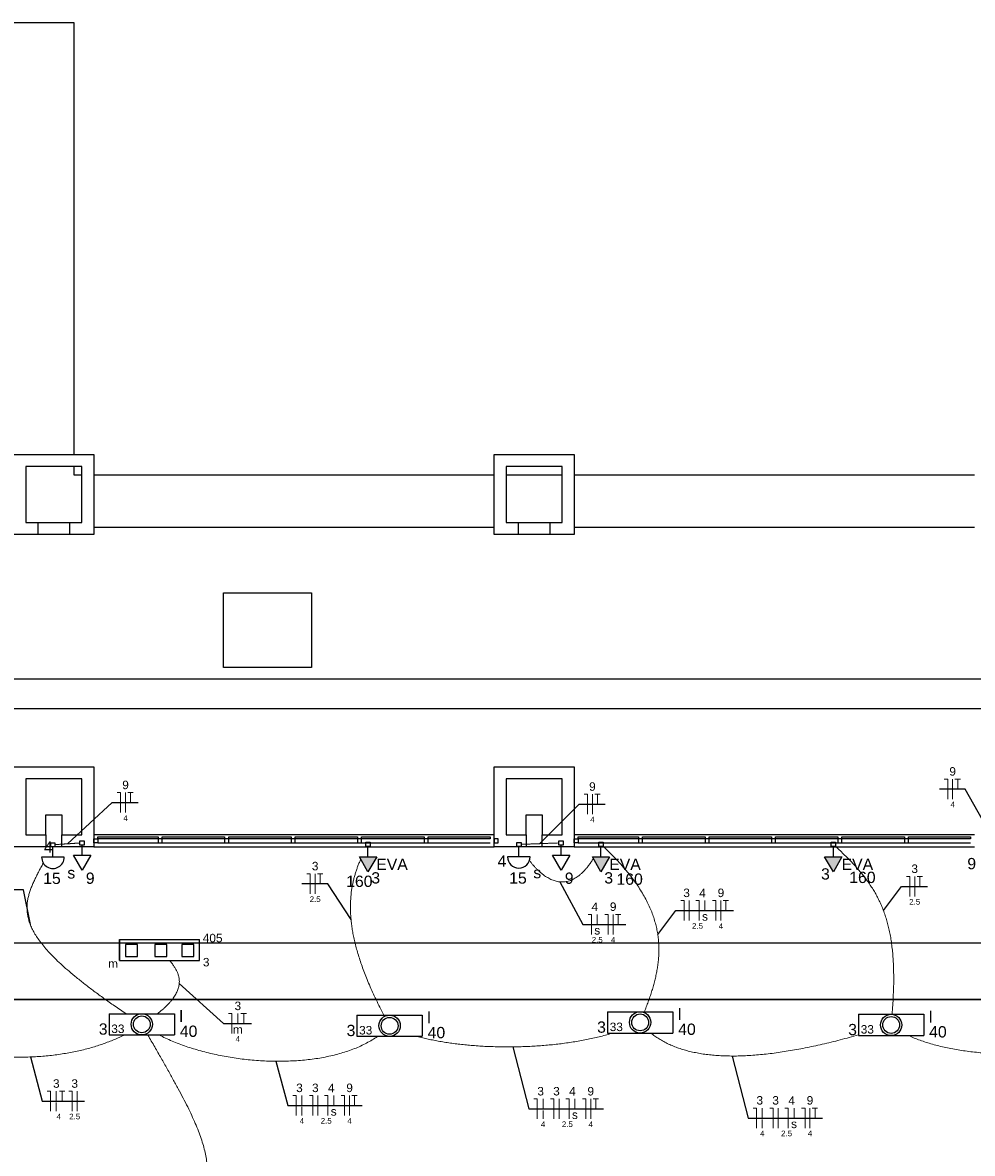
# Model space of a CAD drawing. Header units: millimetres. Extents: x 7 to 269, y 1 to 169.
# Tile 101 of 113: x 87 to 99, y 46 to 60. Entities that reach past the tile are written whole.
import ezdxf

# ---------------------------------------------------------------- set-up
doc = ezdxf.new("R2010")
doc.units = ezdxf.units.MM
doc.header["$MEASUREMENT"] = 0
for name, color, linetype, lineweight in [('Eletroduto - Marco Polo', 6, 'Continuous', 9), ('Fiação - Marco Polo', 3, 'Continuous', 9), ('Layout - Marco Polo', 252, 'Continuous', 25), ('Linha de Chamada - Marco Polo', 1, 'Continuous', 25), ('Luminárias - Marco Polo', 5, 'Continuous', 25), ('Textos - Marco Polo', 143, 'Continuous', 25), ('Tomadas - Marco Polo', 150, 'Continuous', 25)]:
    doc.layers.add(name, color=color, linetype=linetype, lineweight=lineweight)
doc.layers.add('Parede - Marco Polo', color=7, linetype='Continuous')
doc.styles.add('Arial', font='arial.ttf')

msp = doc.modelspace()

# ---------------------------------------------------------------- hatches: boundary and pattern name
at = {"layer": 'Tomadas - Marco Polo', "linetype": 'Continuous'}
for points in [[(91.07, 49.553), (91.178, 49.366), (91.287, 49.553)], [(93.98, 49.553), (94.088, 49.366), (94.196, 49.553)], [(96.881, 49.553), (96.99, 49.366), (97.098, 49.553)]]:
    msp.add_hatch(color=256, dxfattribs=at).paths.add_polyline_path(points)

# ---------------------------------------------------------------- linework, layer by layer
at = {"layer": 'Eletroduto - Marco Polo', "linetype": 'Continuous'}
for points in [[(87.269, 49.704), (87.283, 49.705), (87.297, 49.706), (87.31, 49.707), (87.322, 49.708), (87.333, 49.709), (87.344, 49.709), (87.354, 49.71), (87.364, 49.711), (87.373, 49.711), (87.383, 49.712), (87.391, 49.713), (87.4, 49.713), (87.408, 49.714), (87.416, 49.714), (87.425, 49.715), (87.433, 49.715), (87.441, 49.716), (87.449, 49.716), (87.458, 49.717), (87.467, 49.718), (87.476, 49.718), (87.485, 49.719), (87.495, 49.719), (87.505, 49.72), (87.516, 49.721), (87.528, 49.722), (87.54, 49.722), (87.552, 49.723), (87.566, 49.724), (87.58, 49.725)], [(93.089, 49.708), (93.112, 49.709), (93.132, 49.709), (93.152, 49.71), (93.17, 49.711), (93.188, 49.711), (93.204, 49.712), (93.22, 49.713), (93.235, 49.713), (93.249, 49.714), (93.263, 49.714), (93.276, 49.715), (93.289, 49.715), (93.301, 49.716), (93.314, 49.716), (93.326, 49.717), (93.338, 49.717), (93.351, 49.718), (93.363, 49.718), (93.376, 49.719), (93.389, 49.719), (93.403, 49.72), (93.417, 49.72), (93.432, 49.721), (93.448, 49.721), (93.464, 49.722), (93.481, 49.723), (93.5, 49.723), (93.52, 49.724), (93.54, 49.725), (93.563, 49.726)], [(94.114, 49.684), (94.2, 49.601), (94.279, 49.52), (94.352, 49.44), (94.419, 49.362), (94.479, 49.285), (94.534, 49.209), (94.583, 49.134), (94.627, 49.061), (94.666, 48.988), (94.699, 48.916), (94.728, 48.846), (94.752, 48.776), (94.772, 48.707), (94.787, 48.639), (94.799, 48.572), (94.806, 48.505), (94.811, 48.439), (94.811, 48.374), (94.809, 48.309), (94.803, 48.244), (94.795, 48.18), (94.784, 48.117), (94.771, 48.054), (94.756, 47.991), (94.739, 47.928), (94.72, 47.866), (94.699, 47.803), (94.677, 47.741), (94.654, 47.679), (94.63, 47.616)], [(97.724, 47.586), (97.732, 47.699), (97.738, 47.807), (97.742, 47.911), (97.744, 48.01), (97.743, 48.105), (97.741, 48.197), (97.736, 48.284), (97.729, 48.368), (97.72, 48.448), (97.709, 48.525), (97.696, 48.599), (97.68, 48.67), (97.663, 48.738), (97.643, 48.804), (97.621, 48.868), (97.597, 48.93), (97.57, 48.989), (97.541, 49.047), (97.511, 49.104), (97.477, 49.159), (97.442, 49.213), (97.404, 49.265), (97.365, 49.318), (97.322, 49.369), (97.278, 49.421), (97.231, 49.472), (97.183, 49.523), (97.131, 49.574), (97.078, 49.626), (97.022, 49.678)], [(88.158, 47.59), (88.013, 47.69), (87.88, 47.784), (87.756, 47.875), (87.643, 47.961), (87.539, 48.044), (87.445, 48.122), (87.36, 48.197), (87.283, 48.269), (87.215, 48.338), (87.155, 48.404), (87.103, 48.468), (87.058, 48.529), (87.019, 48.588), (86.988, 48.644), (86.963, 48.7), (86.944, 48.753), (86.931, 48.806), (86.923, 48.857), (86.92, 48.908), (86.921, 48.958), (86.927, 49.007), (86.937, 49.057), (86.951, 49.106), (86.968, 49.156), (86.988, 49.206), (87.011, 49.257), (87.036, 49.309), (87.063, 49.362), (87.092, 49.417), (87.122, 49.473)], [(91.377, 47.574), (91.326, 47.673), (91.279, 47.769), (91.235, 47.862), (91.195, 47.952), (91.159, 48.04), (91.126, 48.124), (91.096, 48.206), (91.07, 48.285), (91.047, 48.362), (91.026, 48.436), (91.009, 48.508), (90.994, 48.578), (90.982, 48.645), (90.973, 48.71), (90.966, 48.774), (90.961, 48.835), (90.959, 48.894), (90.959, 48.951), (90.961, 49.007), (90.965, 49.061), (90.97, 49.113), (90.978, 49.164), (90.987, 49.213), (90.997, 49.261), (91.009, 49.307), (91.023, 49.353), (91.037, 49.397), (91.053, 49.44), (91.07, 49.482), (91.087, 49.523)], [(93.993, 49.53), (93.966, 49.489), (93.939, 49.451), (93.912, 49.416), (93.885, 49.385), (93.858, 49.357), (93.831, 49.332), (93.803, 49.31), (93.776, 49.292), (93.748, 49.276), (93.721, 49.263), (93.693, 49.253), (93.666, 49.246), (93.639, 49.241), (93.611, 49.239), (93.584, 49.239), (93.557, 49.242), (93.53, 49.248), (93.503, 49.255), (93.476, 49.265), (93.45, 49.277), (93.423, 49.292), (93.397, 49.308), (93.371, 49.326), (93.345, 49.347), (93.319, 49.369), (93.294, 49.392), (93.269, 49.418), (93.244, 49.445), (93.22, 49.474), (93.196, 49.504)], [(88.546, 47.592), (88.584, 47.621), (88.618, 47.65), (88.649, 47.678), (88.677, 47.706), (88.702, 47.733), (88.725, 47.759), (88.745, 47.785), (88.762, 47.811), (88.777, 47.835), (88.79, 47.86), (88.8, 47.883), (88.808, 47.907), (88.814, 47.93), (88.819, 47.952), (88.821, 47.974), (88.822, 47.995), (88.821, 48.016), (88.818, 48.037), (88.814, 48.057), (88.809, 48.077), (88.802, 48.096), (88.794, 48.115), (88.785, 48.134), (88.775, 48.152), (88.765, 48.17), (88.753, 48.188), (88.741, 48.205), (88.728, 48.223), (88.715, 48.24), (88.701, 48.256)], [(85.465, 47.33), (85.566, 47.288), (85.668, 47.25), (85.77, 47.216), (85.872, 47.185), (85.973, 47.158), (86.075, 47.134), (86.176, 47.113), (86.276, 47.095), (86.376, 47.081), (86.475, 47.069), (86.573, 47.06), (86.67, 47.054), (86.766, 47.051), (86.861, 47.05), (86.955, 47.052), (87.047, 47.057), (87.138, 47.063), (87.227, 47.072), (87.315, 47.084), (87.401, 47.097), (87.484, 47.112), (87.566, 47.129), (87.646, 47.148), (87.723, 47.169), (87.798, 47.192), (87.87, 47.216), (87.94, 47.242), (88.008, 47.269), (88.072, 47.297), (88.134, 47.327)], [(88.467, 44.456), (88.568, 44.554), (88.66, 44.648), (88.744, 44.738), (88.821, 44.825), (88.889, 44.91), (88.95, 44.992), (89.003, 45.072), (89.048, 45.151), (89.086, 45.229), (89.117, 45.306), (89.141, 45.382), (89.158, 45.459), (89.169, 45.537), (89.172, 45.615), (89.169, 45.694), (89.16, 45.776), (89.144, 45.859), (89.122, 45.945), (89.094, 46.034), (89.061, 46.127), (89.021, 46.223), (88.976, 46.323), (88.926, 46.428), (88.87, 46.538), (88.809, 46.654), (88.742, 46.775), (88.671, 46.902), (88.595, 47.036), (88.515, 47.177), (88.429, 47.326)], [(91.295, 47.308), (91.23, 47.265), (91.16, 47.226), (91.086, 47.189), (91.009, 47.156), (90.928, 47.126), (90.844, 47.1), (90.757, 47.076), (90.667, 47.056), (90.575, 47.039), (90.48, 47.025), (90.384, 47.014), (90.286, 47.006), (90.187, 47.001), (90.087, 46.998), (89.986, 46.999), (89.885, 47.003), (89.784, 47.009), (89.682, 47.018), (89.581, 47.03), (89.481, 47.044), (89.381, 47.061), (89.283, 47.081), (89.186, 47.103), (89.091, 47.128), (88.997, 47.155), (88.907, 47.184), (88.818, 47.216), (88.733, 47.251), (88.65, 47.287), (88.571, 47.326)], [(94.237, 47.351), (94.162, 47.329), (94.085, 47.309), (94.006, 47.29), (93.926, 47.273), (93.844, 47.257), (93.761, 47.243), (93.677, 47.23), (93.591, 47.218), (93.505, 47.208), (93.419, 47.2), (93.332, 47.193), (93.244, 47.187), (93.157, 47.183), (93.069, 47.18), (92.982, 47.178), (92.894, 47.178), (92.808, 47.179), (92.721, 47.182), (92.636, 47.185), (92.552, 47.19), (92.468, 47.197), (92.386, 47.204), (92.306, 47.213), (92.227, 47.223), (92.149, 47.235), (92.074, 47.247), (92, 47.261), (91.929, 47.276), (91.861, 47.292), (91.794, 47.309)], [(97.304, 47.328), (97.189, 47.296), (97.075, 47.266), (96.963, 47.237), (96.852, 47.211), (96.743, 47.187), (96.636, 47.165), (96.531, 47.145), (96.427, 47.127), (96.325, 47.111), (96.225, 47.097), (96.128, 47.086), (96.032, 47.077), (95.938, 47.071), (95.846, 47.066), (95.757, 47.064), (95.67, 47.065), (95.585, 47.068), (95.502, 47.074), (95.422, 47.082), (95.344, 47.092), (95.269, 47.106), (95.196, 47.122), (95.126, 47.141), (95.058, 47.162), (94.993, 47.187), (94.931, 47.214), (94.871, 47.244), (94.814, 47.277), (94.761, 47.312), (94.71, 47.351)], [(100.569, 47.351), (100.496, 47.318), (100.419, 47.287), (100.34, 47.259), (100.257, 47.233), (100.172, 47.209), (100.084, 47.187), (99.995, 47.168), (99.903, 47.15), (99.81, 47.135), (99.716, 47.122), (99.62, 47.112), (99.524, 47.103), (99.427, 47.097), (99.33, 47.093), (99.232, 47.091), (99.135, 47.091), (99.038, 47.093), (98.942, 47.098), (98.847, 47.104), (98.753, 47.113), (98.66, 47.124), (98.57, 47.137), (98.481, 47.153), (98.394, 47.17), (98.309, 47.19), (98.228, 47.211), (98.149, 47.235), (98.073, 47.261), (98.001, 47.289), (97.933, 47.319)]]:
    msp.add_spline(points, degree=3, dxfattribs=at)
at = {"layer": 'Fiação - Marco Polo'}
for p, q in [((98.376, 50.522), (98.418, 50.522)), ((98.418, 50.272), (98.418, 50.522)), ((98.48, 50.272), (98.48, 50.522)), ((98.509, 50.522), (98.576, 50.522)), ((98.543, 50.397), (98.543, 50.522)), ((88.046, 50.354), (88.088, 50.354)), ((88.088, 50.104), (88.088, 50.354)), ((88.15, 50.104), (88.15, 50.354)), ((88.179, 50.354), (88.246, 50.354)), ((88.213, 50.229), (88.213, 50.354)), ((93.877, 50.334), (93.919, 50.334)), ((93.919, 50.084), (93.919, 50.334)), ((93.981, 50.084), (93.981, 50.334)), ((94.011, 50.334), (94.077, 50.334)), ((94.044, 50.209), (94.044, 50.334)), ((90.414, 49.34), (90.456, 49.34)), ((90.456, 49.09), (90.456, 49.34)), ((90.518, 49.09), (90.518, 49.34)), ((90.547, 49.34), (90.614, 49.34)), ((90.581, 49.215), (90.581, 49.34)), ((97.903, 49.306), (97.944, 49.306)), ((97.944, 49.056), (97.944, 49.306)), ((98.007, 49.056), (98.007, 49.306)), ((98.036, 49.306), (98.103, 49.306)), ((98.069, 49.181), (98.069, 49.306)), ((95.085, 49.005), (95.126, 49.005)), ((95.126, 48.755), (95.126, 49.005)), ((95.189, 48.755), (95.189, 49.005)), ((95.272, 49.005), (95.314, 49.005)), ((95.314, 48.755), (95.314, 49.005)), ((95.387, 48.88), (95.387, 49.005)), ((95.482, 49.005), (95.523, 49.005)), ((95.523, 48.755), (95.523, 49.005)), ((95.586, 48.755), (95.586, 49.005)), ((95.615, 49.005), (95.682, 49.005)), ((95.648, 48.88), (95.648, 49.005)), ((93.926, 48.833), (93.968, 48.833)), ((93.968, 48.583), (93.968, 48.833)), ((94.041, 48.708), (94.041, 48.833)), ((94.136, 48.833), (94.177, 48.833)), ((94.177, 48.583), (94.177, 48.833)), ((94.24, 48.583), (94.24, 48.833)), ((94.269, 48.833), (94.336, 48.833)), ((94.302, 48.708), (94.302, 48.833)), ((89.437, 47.594), (89.479, 47.594)), ((89.479, 47.344), (89.479, 47.594)), ((89.552, 47.469), (89.552, 47.594)), ((89.592, 47.594), (89.659, 47.594)), ((89.626, 47.469), (89.626, 47.594)), ((87.17, 46.624), (87.211, 46.624)), ((87.211, 46.374), (87.211, 46.624)), ((87.285, 46.499), (87.285, 46.624)), ((87.325, 46.624), (87.392, 46.624)), ((87.359, 46.499), (87.359, 46.624)), ((87.442, 46.624), (87.484, 46.624)), ((87.484, 46.374), (87.484, 46.624)), ((87.546, 46.374), (87.546, 46.624)), ((90.238, 46.57), (90.279, 46.57)), ((90.279, 46.32), (90.279, 46.57)), ((90.353, 46.445), (90.353, 46.57)), ((90.447, 46.57), (90.489, 46.57)), ((90.489, 46.32), (90.489, 46.57)), ((90.551, 46.32), (90.551, 46.57)), ((90.635, 46.57), (90.676, 46.57)), ((90.676, 46.32), (90.676, 46.57)), ((90.75, 46.445), (90.75, 46.57)), ((90.844, 46.57), (90.886, 46.57)), ((90.886, 46.32), (90.886, 46.57)), ((90.949, 46.32), (90.949, 46.57)), ((90.978, 46.57), (91.044, 46.57)), ((91.011, 46.445), (91.011, 46.57)), ((93.25, 46.528), (93.291, 46.528)), ((93.291, 46.278), (93.291, 46.528)), ((93.365, 46.403), (93.365, 46.528)), ((93.459, 46.528), (93.501, 46.528)), ((93.501, 46.278), (93.501, 46.528)), ((93.564, 46.278), (93.564, 46.528)), ((93.647, 46.528), (93.689, 46.528)), ((93.689, 46.278), (93.689, 46.528)), ((93.762, 46.403), (93.762, 46.528)), ((93.857, 46.528), (93.898, 46.528)), ((93.898, 46.278), (93.898, 46.528)), ((93.961, 46.278), (93.961, 46.528)), ((93.99, 46.528), (94.057, 46.528)), ((94.023, 46.403), (94.023, 46.528)), ((95.987, 46.414), (96.029, 46.414)), ((96.029, 46.164), (96.029, 46.414)), ((96.102, 46.289), (96.102, 46.414)), ((96.197, 46.414), (96.238, 46.414)), ((96.238, 46.164), (96.238, 46.414)), ((96.301, 46.164), (96.301, 46.414)), ((96.384, 46.414), (96.426, 46.414)), ((96.426, 46.164), (96.426, 46.414)), ((96.5, 46.289), (96.5, 46.414)), ((96.594, 46.414), (96.636, 46.414)), ((96.636, 46.164), (96.636, 46.414)), ((96.698, 46.164), (96.698, 46.414)), ((96.727, 46.414), (96.794, 46.414)), ((96.761, 46.289), (96.761, 46.414))]:
    msp.add_line(p, q, dxfattribs=at)
at = {"layer": 'Layout - Marco Polo'}
for p, q in [((81.653, 59.973), (87.503, 59.973)), ((87.503, 59.973), (87.503, 54.577)), ((87.753, 54.323), (92.753, 54.323)), ((93.753, 54.323), (98.753, 54.323)), ((107.297, 51.402), (81.883, 51.402)), ((92.753, 49.827), (87.753, 49.827)), ((92.753, 49.827), (87.753, 49.827)), ((87.753, 49.777), (87.803, 49.777)), ((87.803, 49.727), (87.753, 49.727)), ((87.803, 49.776), (87.803, 49.801)), ((87.803, 49.801), (88.558, 49.801)), ((87.803, 49.777), (87.803, 49.727)), ((88.558, 49.776), (87.803, 49.776)), ((87.803, 49.727), (88.558, 49.727)), ((88.558, 49.801), (88.558, 49.776)), ((88.608, 49.777), (88.558, 49.777)), ((88.558, 49.777), (88.558, 49.727)), ((88.558, 49.727), (88.608, 49.727)), ((88.608, 49.776), (88.608, 49.801)), ((88.608, 49.801), (89.388, 49.801)), ((88.608, 49.727), (88.608, 49.777)), ((89.388, 49.776), (88.608, 49.776)), ((88.608, 49.727), (89.388, 49.727)), ((89.388, 49.801), (89.388, 49.776)), ((89.438, 49.777), (89.388, 49.777)), ((89.388, 49.777), (89.388, 49.727)), ((89.388, 49.727), (89.438, 49.727)), ((89.438, 49.776), (89.438, 49.801)), ((89.438, 49.801), (90.218, 49.801)), ((89.438, 49.727), (89.438, 49.777)), ((90.218, 49.776), (89.438, 49.776)), ((89.438, 49.727), (90.218, 49.727)), ((90.218, 49.801), (90.218, 49.776)), ((90.268, 49.777), (90.218, 49.777)), ((90.218, 49.777), (90.218, 49.727)), ((90.218, 49.727), (90.268, 49.727)), ((90.268, 49.776), (90.268, 49.801)), ((90.268, 49.801), (91.048, 49.801)), ((90.268, 49.727), (90.268, 49.777)), ((91.048, 49.776), (90.268, 49.776)), ((90.268, 49.727), (91.048, 49.727)), ((91.048, 49.801), (91.048, 49.776)), ((91.098, 49.777), (91.048, 49.777)), ((91.048, 49.777), (91.048, 49.727)), ((91.048, 49.727), (91.098, 49.727)), ((91.098, 49.776), (91.098, 49.801)), ((91.098, 49.801), (91.878, 49.801)), ((91.098, 49.727), (91.098, 49.777)), ((91.878, 49.776), (91.098, 49.776)), ((91.098, 49.727), (91.878, 49.727)), ((91.878, 49.801), (91.878, 49.776)), ((91.928, 49.777), (91.878, 49.777)), ((91.878, 49.777), (91.878, 49.727)), ((91.878, 49.727), (91.928, 49.727)), ((91.928, 49.776), (91.928, 49.801)), ((91.928, 49.801), (92.703, 49.801)), ((91.928, 49.727), (91.928, 49.777)), ((92.703, 49.776), (91.928, 49.776)), ((91.928, 49.727), (92.703, 49.727)), ((92.703, 49.801), (92.703, 49.776)), ((92.803, 49.777), (92.753, 49.777)), ((92.753, 49.777), (92.753, 49.727)), ((92.753, 49.727), (92.803, 49.727)), ((92.803, 49.727), (92.803, 49.777)), ((98.753, 49.827), (93.753, 49.827)), ((98.753, 49.827), (93.753, 49.827)), ((93.753, 49.777), (93.803, 49.777)), ((93.803, 49.727), (93.753, 49.727)), ((93.803, 49.776), (93.803, 49.801)), ((93.803, 49.801), (94.558, 49.801)), ((93.803, 49.777), (93.803, 49.727)), ((94.558, 49.776), (93.803, 49.776)), ((93.803, 49.727), (94.558, 49.727)), ((94.558, 49.801), (94.558, 49.776)), ((94.608, 49.777), (94.558, 49.777)), ((94.558, 49.777), (94.558, 49.727)), ((94.558, 49.727), (94.608, 49.727)), ((94.608, 49.776), (94.608, 49.801)), ((94.608, 49.801), (95.388, 49.801)), ((94.608, 49.727), (94.608, 49.777)), ((95.388, 49.776), (94.608, 49.776)), ((94.608, 49.727), (95.388, 49.727)), ((95.388, 49.801), (95.388, 49.776)), ((95.438, 49.777), (95.388, 49.777)), ((95.388, 49.777), (95.388, 49.727)), ((95.388, 49.727), (95.438, 49.727)), ((95.438, 49.776), (95.438, 49.801)), ((95.438, 49.801), (96.218, 49.801)), ((95.438, 49.727), (95.438, 49.777)), ((96.218, 49.776), (95.438, 49.776)), ((95.438, 49.727), (96.218, 49.727)), ((96.218, 49.801), (96.218, 49.776)), ((96.268, 49.777), (96.218, 49.777)), ((96.218, 49.777), (96.218, 49.727)), ((96.218, 49.727), (96.268, 49.727)), ((96.268, 49.776), (96.268, 49.801)), ((96.268, 49.801), (97.048, 49.801)), ((96.268, 49.727), (96.268, 49.777)), ((97.048, 49.776), (96.268, 49.776)), ((96.268, 49.727), (97.048, 49.727)), ((97.048, 49.801), (97.048, 49.776)), ((97.098, 49.777), (97.048, 49.777)), ((97.048, 49.777), (97.048, 49.727)), ((97.048, 49.727), (97.098, 49.727)), ((97.098, 49.776), (97.098, 49.801)), ((97.098, 49.801), (97.878, 49.801)), ((97.098, 49.727), (97.098, 49.777)), ((97.878, 49.776), (97.098, 49.776)), ((97.098, 49.727), (97.878, 49.727)), ((97.878, 49.801), (97.878, 49.776)), ((97.928, 49.777), (97.878, 49.777)), ((97.878, 49.777), (97.878, 49.727)), ((97.878, 49.727), (97.928, 49.727)), ((97.928, 49.776), (97.928, 49.801)), ((97.928, 49.801), (98.703, 49.801)), ((97.928, 49.727), (97.928, 49.777)), ((98.703, 49.776), (97.928, 49.776)), ((97.928, 49.727), (98.703, 49.727)), ((87.753, 49.677), (92.753, 49.677)), ((93.753, 49.677), (98.753, 49.677)), ((80.587, 48.477), (105.043, 48.477)), ((104.213, 47.764), (81.718, 47.764)), ((81.721, 47.774), (104.213, 47.774))]:
    msp.add_line(p, q, dxfattribs=at)
at = {"layer": 'Layout - Marco Polo', "color": 9}
for p, q in [((92.753, 53.667), (87.753, 53.667)), ((98.753, 53.667), (93.793, 53.667)), ((82.033, 51.777), (107.297, 51.777)), ((82.033, 51.777), (107.297, 51.777))]:
    msp.add_line(p, q, dxfattribs=at)
at = {"layer": 'Linha de Chamada - Marco Polo'}
for p, q in [((98.638, 50.397), (98.314, 50.397)), ((99.014, 49.727), (98.638, 50.397)), ((87.425, 49.715), (87.983, 50.229)), ((87.983, 50.229), (88.308, 50.229)), ((93.326, 49.717), (93.815, 50.209)), ((93.815, 50.209), (94.14, 50.209)), ((90.676, 49.215), (90.351, 49.215)), ((90.966, 48.769), (90.676, 49.215)), ((93.572, 49.24), (93.863, 48.708)), ((97.615, 48.883), (97.84, 49.181)), ((97.84, 49.181), (98.165, 49.181)), ((86.875, 49.138), (86.34, 49.138)), ((86.961, 48.705), (86.875, 49.138)), ((94.797, 48.583), (95.022, 48.88)), ((95.022, 48.88), (95.744, 48.88)), ((93.863, 48.708), (94.398, 48.708)), ((88.821, 47.969), (89.374, 47.469)), ((89.374, 47.469), (89.722, 47.469)), ((92.987, 47.178), (93.187, 46.403)), ((86.961, 47.053), (87.107, 46.499)), ((95.725, 47.064), (95.925, 46.289)), ((90.029, 46.998), (90.175, 46.445)), ((87.107, 46.499), (87.638, 46.499)), ((90.175, 46.445), (91.107, 46.445)), ((93.187, 46.403), (94.119, 46.403)), ((95.925, 46.289), (96.856, 46.289))]:
    msp.add_line(p, q, dxfattribs=at)
at = {"layer": 'Luminárias - Marco Polo'}
for p, q in [((87.216, 49.729), (87.269, 49.729)), ((87.216, 49.676), (87.216, 49.729)), ((87.269, 49.729), (87.269, 49.676)), ((93.037, 49.733), (93.09, 49.733)), ((93.037, 49.68), (93.037, 49.733)), ((93.09, 49.733), (93.09, 49.68)), ((87.269, 49.676), (87.216, 49.676)), ((87.243, 49.548), (87.243, 49.676)), ((93.09, 49.68), (93.037, 49.68)), ((93.063, 49.552), (93.063, 49.68)), ((87.384, 49.548), (87.101, 49.548)), ((93.204, 49.552), (92.922, 49.552)), ((88.073, 48.521), (88.073, 48.256)), ((88.073, 48.521), (89.073, 48.521)), ((88.073, 48.256), (88.073, 48.521)), ((89.073, 48.256), (89.073, 48.521)), ((88.073, 48.256), (89.073, 48.256)), ((94.169, 47.616), (94.985, 47.616)), ((94.169, 47.616), (94.169, 47.351)), ((94.985, 47.616), (94.985, 47.351)), ((87.945, 47.592), (88.761, 47.592)), ((87.945, 47.592), (87.945, 47.327)), ((88.761, 47.592), (88.761, 47.327)), ((91.04, 47.575), (91.856, 47.575)), ((91.04, 47.575), (91.04, 47.31)), ((91.856, 47.575), (91.856, 47.31)), ((97.304, 47.585), (98.12, 47.585)), ((97.304, 47.585), (97.304, 47.32)), ((98.12, 47.585), (98.12, 47.32)), ((87.945, 47.327), (88.761, 47.327)), ((94.169, 47.351), (94.985, 47.351)), ((97.304, 47.32), (98.12, 47.32)), ((91.04, 47.31), (91.856, 47.31))]:
    msp.add_line(p, q, dxfattribs=at)
for points in [[(88.15, 48.459), (88.15, 48.309), (88.301, 48.309), (88.301, 48.459), (88.15, 48.459)], [(88.515, 48.459), (88.515, 48.309), (88.666, 48.309), (88.666, 48.459), (88.515, 48.459)], [(88.854, 48.459), (88.854, 48.309), (89.004, 48.309), (89.004, 48.459), (88.854, 48.459)]]:
    msp.add_lwpolyline(points, close=True, dxfattribs=at)
for centre, radius in [((94.577, 47.484), 0.133), ((88.353, 47.46), 0.133), ((88.353, 47.46), 0.105), ((91.448, 47.442), 0.133), ((91.448, 47.442), 0.105), ((94.577, 47.484), 0.105), ((97.712, 47.452), 0.133), ((97.712, 47.452), 0.105)]:
    msp.add_circle(centre, radius, dxfattribs=at)
for centre, start, end in [((87.243, 49.548), 179.994, 0.0061), ((93.063, 49.552), 180, 0)]:
    msp.add_arc(centre, 0.141, start, end, dxfattribs=at)
at = {"layer": 'Parede - Marco Polo'}
for p, q in [((86.753, 54.577), (87.753, 54.577)), ((87.753, 54.577), (87.753, 53.577)), ((92.753, 54.577), (93.753, 54.577)), ((92.753, 53.577), (92.753, 54.577)), ((93.753, 54.577), (93.753, 53.577)), ((87.603, 54.427), (86.903, 54.427)), ((86.903, 54.427), (86.903, 53.727)), ((87.503, 54.427), (87.503, 54.323)), ((87.603, 53.727), (87.603, 54.427)), ((93.603, 54.427), (92.903, 54.427)), ((92.903, 54.427), (92.903, 53.727)), ((93.603, 53.727), (93.603, 54.427)), ((87.503, 54.323), (87.603, 54.323)), ((92.903, 54.323), (93.603, 54.323)), ((86.903, 53.727), (87.603, 53.727)), ((87.053, 53.727), (87.053, 53.577)), ((87.453, 53.577), (87.453, 53.727)), ((92.903, 53.727), (93.603, 53.727)), ((93.053, 53.727), (93.053, 53.577)), ((93.453, 53.577), (93.453, 53.727)), ((87.753, 53.577), (86.753, 53.577)), ((93.753, 53.577), (92.753, 53.577)), ((86.753, 50.677), (87.753, 50.677)), ((87.753, 50.677), (87.753, 49.677)), ((92.753, 50.677), (93.753, 50.677)), ((92.753, 49.677), (92.753, 50.677)), ((93.753, 50.677), (93.753, 49.677)), ((86.903, 50.527), (86.903, 49.827)), ((87.603, 50.527), (86.903, 50.527)), ((87.603, 49.827), (87.603, 50.527)), ((93.603, 50.527), (92.903, 50.527)), ((92.903, 50.527), (92.903, 49.827)), ((93.603, 49.827), (93.603, 50.527)), ((87.153, 49.827), (87.153, 50.077)), ((87.153, 50.077), (87.353, 50.077)), ((87.353, 50.077), (87.353, 49.827)), ((93.153, 49.827), (93.153, 50.077)), ((93.153, 50.077), (93.353, 50.077)), ((93.353, 50.077), (93.353, 49.827)), ((86.903, 49.827), (87.153, 49.827)), ((87.153, 49.827), (87.153, 49.677)), ((87.353, 49.827), (87.603, 49.827)), ((87.353, 49.677), (87.353, 49.827)), ((87.753, 49.727), (87.753, 49.777)), ((92.903, 49.827), (93.153, 49.827)), ((93.153, 49.827), (93.153, 49.677)), ((93.353, 49.827), (93.603, 49.827)), ((93.353, 49.677), (93.353, 49.827)), ((93.753, 49.727), (93.753, 49.777)), ((98.703, 49.801), (98.703, 49.776)), ((87.753, 49.677), (86.753, 49.677)), ((93.753, 49.677), (92.753, 49.677))]:
    msp.add_line(p, q, dxfattribs=at)
at = {"layer": 'Parede - Marco Polo', "color": 9}
for p, q in [((93.793, 53.667), (93.753, 53.667)), ((89.372, 51.917), (89.372, 52.848)), ((89.372, 52.848), (90.472, 52.848)), ((89.372, 52.848), (90.472, 52.848)), ((89.372, 51.917), (89.372, 52.848)), ((90.472, 52.848), (90.472, 51.917)), ((90.472, 52.848), (90.472, 51.917)), ((90.472, 51.917), (89.372, 51.917)), ((90.472, 51.917), (89.372, 51.917))]:
    msp.add_line(p, q, dxfattribs=at)
at = {"layer": 'Tomadas - Marco Polo'}
for p, q in [((87.58, 49.753), (87.633, 49.753)), ((87.58, 49.7), (87.58, 49.753)), ((87.633, 49.753), (87.633, 49.7)), ((91.152, 49.734), (91.205, 49.734)), ((91.152, 49.681), (91.152, 49.734)), ((91.205, 49.734), (91.205, 49.681)), ((93.562, 49.753), (93.615, 49.753)), ((93.562, 49.7), (93.562, 49.753)), ((93.615, 49.753), (93.615, 49.7)), ((94.061, 49.734), (94.114, 49.734)), ((94.061, 49.681), (94.061, 49.734)), ((94.114, 49.734), (94.114, 49.681)), ((96.963, 49.734), (97.016, 49.734)), ((96.963, 49.681), (96.963, 49.734)), ((97.016, 49.734), (97.016, 49.681)), ((87.633, 49.7), (87.58, 49.7)), ((87.607, 49.572), (87.607, 49.7)), ((91.205, 49.681), (91.152, 49.681)), ((91.178, 49.553), (91.178, 49.681)), ((93.615, 49.7), (93.562, 49.7)), ((93.589, 49.572), (93.589, 49.7)), ((94.114, 49.681), (94.061, 49.681)), ((94.088, 49.553), (94.088, 49.681)), ((97.016, 49.681), (96.963, 49.681)), ((96.99, 49.553), (96.99, 49.681)), ((87.607, 49.385), (87.499, 49.572)), ((87.499, 49.572), (87.715, 49.572)), ((87.715, 49.572), (87.607, 49.385)), ((91.178, 49.366), (91.07, 49.553)), ((91.07, 49.553), (91.287, 49.553)), ((91.287, 49.553), (91.178, 49.366)), ((93.589, 49.385), (93.481, 49.572)), ((93.481, 49.572), (93.697, 49.572)), ((93.697, 49.572), (93.589, 49.385)), ((94.088, 49.366), (93.98, 49.553)), ((93.98, 49.553), (94.196, 49.553)), ((94.196, 49.553), (94.088, 49.366)), ((96.99, 49.366), (96.881, 49.553)), ((96.881, 49.553), (97.098, 49.553)), ((97.098, 49.553), (96.99, 49.366))]:
    msp.add_line(p, q, dxfattribs=at)

# ---------------------------------------------------------------- texts
at = {"layer": 'Fiação - Marco Polo', "attachment_point": 8, "line_spacing_factor": 0.798, "style": 'Arial'}
for s, insert, char_height, width in [('9', (98.48, 50.565), 0.106, 0.12708), ('9', (88.15, 50.396), 0.106, 0.12708), ('9', (93.981, 50.376), 0.106, 0.12708), ('4', (98.48, 50.17), 0.0706, 0.08472), ('4', (88.15, 50.001), 0.0706, 0.08472), ('4', (93.981, 49.982), 0.0706, 0.08472), ('3', (90.518, 49.382), 0.106, 0.12708), ('3', (98.006, 49.349), 0.106, 0.12708), ('3', (95.157, 49.048), 0.106, 0.12708), ('4', (95.356, 49.048), 0.106, 0.12708), ('9', (95.586, 49.048), 0.106, 0.12708), ('2.5', (90.518, 48.987), 0.0706, 0.25416), ('4', (94.01, 48.875), 0.106, 0.12708), ('9', (94.24, 48.875), 0.106, 0.12708), ('2.5', (98.006, 48.954), 0.0706, 0.25416), ('2.5', (95.293, 48.653), 0.0706, 0.25416), ('s', (95.387, 48.753), 0.106, 0.12708), ('4', (95.586, 48.653), 0.0706, 0.08472), ('s', (94.041, 48.58), 0.106, 0.12708), ('2.5', (94.041, 48.48), 0.0706, 0.25416), ('4', (94.24, 48.48), 0.0706, 0.08472), ('3', (89.552, 47.636), 0.106, 0.12708), ('m', (89.552, 47.342), 0.106, 0.12708), ('4', (89.552, 47.242), 0.0706, 0.08472), ('3', (87.285, 46.666), 0.106, 0.12708), ('3', (87.515, 46.666), 0.106, 0.12708), ('3', (90.322, 46.612), 0.106, 0.12708), ('3', (90.52, 46.612), 0.106, 0.12708), ('4', (90.719, 46.612), 0.106, 0.12708), ('9', (90.948, 46.612), 0.106, 0.12708), ('3', (93.334, 46.57), 0.106, 0.12708), ('3', (93.532, 46.57), 0.106, 0.12708), ('4', (93.731, 46.57), 0.106, 0.12708), ('9', (93.96, 46.57), 0.106, 0.12708), ('l', (87.285, 46.372), 0.106, 0.12708), ('3', (96.071, 46.456), 0.106, 0.12708), ('3', (96.269, 46.456), 0.106, 0.12708), ('4', (96.469, 46.456), 0.106, 0.12708), ('9', (96.698, 46.456), 0.106, 0.12708), ('4', (87.316, 46.272), 0.0706, 0.08472), ('2.5', (87.515, 46.272), 0.0706, 0.25416), ('l', (90.353, 46.318), 0.106, 0.12708), ('s', (90.75, 46.318), 0.106, 0.12708), ('l', (93.365, 46.276), 0.106, 0.12708), ('s', (93.762, 46.276), 0.106, 0.12708), ('4', (90.353, 46.218), 0.0706, 0.08472), ('2.5', (90.656, 46.218), 0.0706, 0.25416), ('4', (90.948, 46.218), 0.0706, 0.08472), ('4', (93.365, 46.176), 0.0706, 0.08472), ('2.5', (93.668, 46.176), 0.0706, 0.25416), ('4', (93.96, 46.176), 0.0706, 0.08472), ('l', (96.102, 46.162), 0.106, 0.12708), ('s', (96.499, 46.162), 0.106, 0.12708), ('4', (96.102, 46.061), 0.0706, 0.08472), ('2.5', (96.406, 46.061), 0.0706, 0.25416), ('4', (96.698, 46.061), 0.0706, 0.08472)]:
    msp.add_mtext(s, dxfattribs=dict(at, insert=insert, char_height=char_height, width=width))
at = {"layer": 'Luminárias - Marco Polo', "char_height": 0.1059, "width": 0.25416, "attachment_point": 7, "line_spacing_factor": 0.798, "style": 'Arial'}
for insert in [(87.972, 47.35), (91.067, 47.332), (94.197, 47.374), (97.332, 47.343)]:
    msp.add_mtext('33', dxfattribs=dict(at, insert=insert))
at = {"layer": 'Textos - Marco Polo', "line_spacing_factor": 0.798, "style": 'Arial'}
for s, insert, char_height, width, attachment_point in [('4', (87.186, 49.603), 0.141, 0.16944, 8), ('4', (92.851, 49.428), 0.141, 0.16944, 8), ('9', (98.718, 49.395), 0.141, 0.16944, 8), ('EVA', (91.478, 49.388), 0.1412, 0.50832, 8), ('EVA', (94.388, 49.388), 0.1412, 0.50832, 8), ('3', (96.891, 49.266), 0.141, 0.16944, 8), ('EVA', (97.29, 49.388), 0.1412, 0.50832, 8), ('15', (87.231, 49.211), 0.1412, 0.33888, 8), ('s', (87.472, 49.279), 0.141, 0.16944, 8), ('9', (87.709, 49.213), 0.141, 0.16944, 8), ('160', (91.07, 49.174), 0.1412, 0.50832, 8), ('3', (91.274, 49.217), 0.141, 0.16944, 8), ('15', (93.051, 49.215), 0.1412, 0.33888, 8), ('s', (93.292, 49.283), 0.141, 0.16944, 8), ('9', (93.691, 49.213), 0.141, 0.16944, 8), ('3', (94.184, 49.217), 0.141, 0.16944, 8), ('160', (94.446, 49.201), 0.1412, 0.50832, 8), ('160', (97.353, 49.223), 0.1412, 0.50832, 8), ('405', (89.238, 48.483), 0.1059, 0.38124, 8), ('3', (89.157, 48.182), 0.106, 0.12708, 8), ('m', (87.994, 48.166), 0.106, 0.12708, 8), ('l', (88.823, 47.49), 0.141, 0.16944, 7), ('l', (91.918, 47.472), 0.141, 0.16944, 7), ('l', (95.047, 47.514), 0.141, 0.16944, 7), ('l', (98.182, 47.482), 0.141, 0.16944, 7), ('3', (87.816, 47.329), 0.141, 0.16944, 7), ('40', (88.828, 47.301), 0.1412, 0.33888, 7), ('3', (90.911, 47.311), 0.141, 0.16944, 7), ('40', (91.923, 47.284), 0.1412, 0.33888, 7), ('3', (94.04, 47.353), 0.141, 0.16944, 7), ('40', (95.052, 47.326), 0.1412, 0.33888, 7), ('3', (97.175, 47.322), 0.141, 0.16944, 7), ('40', (98.186, 47.294), 0.1412, 0.33888, 7)]:
    msp.add_mtext(s, dxfattribs=dict(at, insert=insert, char_height=char_height, width=width, attachment_point=attachment_point))

doc.saveas('drawing.dxf')
